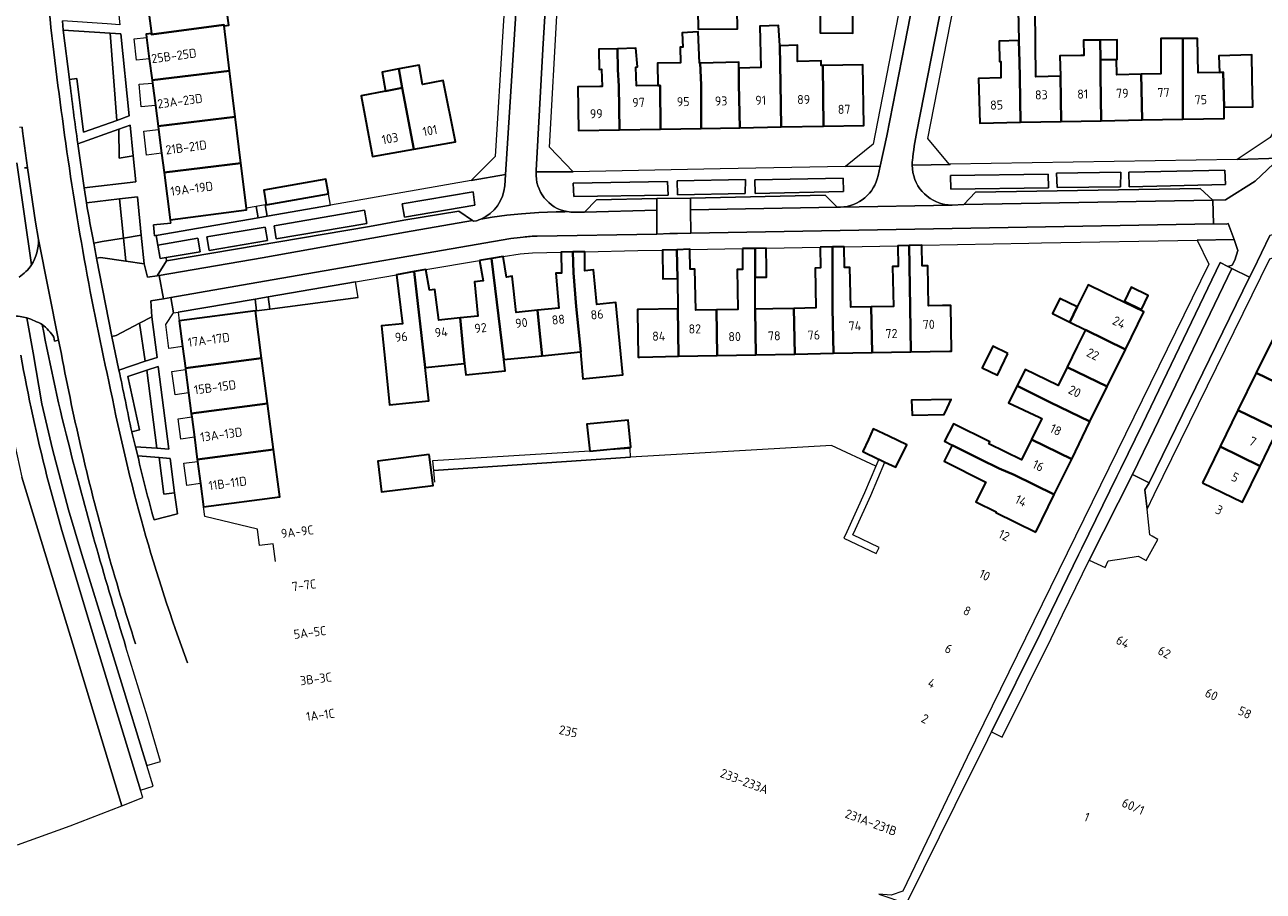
# Model space of a CAD drawing. Extents: x 150256 to 156914, y 461459 to 469481.
# Tile 53 of 256: x 152973 to 153156, y 463662 to 463790. Entities that reach past the tile are written whole.
import ezdxf
from ezdxf.enums import TextEntityAlignment as Align

# ---------------------------------------------------------------- set-up
doc = ezdxf.new("R2010")
doc.units = 0
doc.header["$LTSCALE"] = 0.75
for name, color, linetype, lineweight in [('B-RO-GR-BEPLANTING_CULTUUR_HEESTERS-GV', 251, 'CONTINUOUS', 18), ('B-RO-IE-TERREINAFSCHEIDING_KUNSTMATIG_HEKWERK-G', 251, 'IE-TERREINAFSCHEIDING-KUNSTMATIG', 18), ('B-RO-OG-BEBOUWING-GV', 6, 'CONTINUOUS', 35), ('B-RO-OG-BEBOUWING-T18', 1, 'CONTINUOUS', 18), ('B-RO-OG-TERREIN_CULTUURSCHEIDING-GV', 251, 'CONTINUOUS', 18), ('B-RO-VH-VERHARDING_ASFALT-GV', 251, 'CONTINUOUS', 18), ('B-RO-VH-VERHARDING_BETONSTRAATSTEEN-GV', 251, 'CONTINUOUS', 18), ('B-RO-VH-VERHARDING_STRAATBAKSTEEN-GV', 251, 'CONTINUOUS', 18), ('B-RO-VH-VERHARDING_TEGEL-GV', 251, 'CONTINUOUS', 18)]:
    doc.layers.add(name, color=color, linetype=linetype, lineweight=lineweight)
doc.styles.add('NLCS-ISO-M200-T18', font='NLCS-ISO.ttf', dxfattribs={"height": 360})
doc.linetypes.add('IE-TERREINAFSCHEIDING-KUNSTMATIG', pattern='A,4,[82,NLCS.SHX,S=0.75,R=90,X=0,Y=0],4,-2', length=10)

msp = doc.modelspace()

# ---------------------------------------------------------------- linework, layer by layer
at = {"layer": 'B-RO-GR-BEPLANTING_CULTUUR_HEESTERS-GV'}
for points in [[(152986.753, 463775.769), (152988.6, 463776.42), (152987.354, 463788.555), (152985.765, 463788.653)], [(152987.073, 463774.448), (152987.118, 463770.168), (152989.207, 463770.533), (152988.748, 463775.042)], [(153110.098, 463767.591), (153110.114, 463765.569), (153124.596, 463765.786), (153124.527, 463767.835)], [(153135.258, 463768.123), (153125.754, 463767.972), (153125.849, 463765.83), (153135.248, 463765.951)], [(153136.512, 463765.957), (153150.748, 463766.271), (153150.69, 463768.409), (153136.475, 463768.13)], [(153068.237, 463766.721), (153054.272, 463766.483), (153054.396, 463764.503), (153068.309, 463764.725)], [(153079.748, 463767.042), (153069.678, 463766.847), (153069.708, 463764.754), (153079.735, 463764.93)], [(153094.221, 463767.221), (153081.135, 463766.959), (153081.185, 463764.965), (153094.266, 463765.232)], [(153029.322, 463761.465), (153039.725, 463763.233), (153039.47, 463765.175), (153028.992, 463763.405)], [(153023.431, 463762.465), (153010.032, 463760.161), (153010.326, 463758.234), (153023.755, 463760.519)], [(152992.859, 463757.305), (152993.195, 463755.336), (152994.048, 463755.482), (152999.083, 463756.342), (152998.748, 463758.331)], [(153008.715, 463759.957), (153000.067, 463758.522), (153000.422, 463756.533), (153009.036, 463757.986)], [(152996.001, 463746.114), (153007.27, 463747.594), (153007.441, 463747.617), (153007.216, 463749.337), (152995.832, 463747.414)], [(152991.959, 463746.738), (152990.139, 463745.781), (152990.989, 463740.145), (152992.719, 463740.718)], [(152992.673, 463727.286), (152994.477, 463727.166), (152992.875, 463739.361), (152991.236, 463738.826)], [(152993.043, 463725.91), (152993.745, 463720.501), (152995.324, 463720.71), (152994.659, 463725.79)]]:
    msp.add_lwpolyline(points, close=True, dxfattribs=at)
for points in [[(152918.32, 463744.724), (152918.326, 463743.422), (152954.307, 463740.794), (152964.599, 463740.736), (152966.979, 463739.775), (152968.8, 463737.931), (152969.972, 463735.612), (152972.73, 463723.028), (152980.26, 463698.323), (152987.522, 463674.433)], [(152987.522, 463674.433), (152990.624, 463675.64), (152990.289, 463676.738), (152983.878, 463697.761), (152982.686, 463701.657), (152978.655, 463715.149), (152976.441, 463723.174)]]:
    msp.add_lwpolyline(points, dxfattribs=at)
msp.add_lwpolyline([(152976.441, 463723.174, -0.0177298), (152972.562, 463741.044)], format="xyb", dxfattribs=at)
at = {"layer": 'B-RO-IE-TERREINAFSCHEIDING_KUNSTMATIG_HEKWERK-G'}
for points in [[(153007.373, 463763.024), (153005.932, 463762.772)], [(153008.708, 463763.257), (153007.373, 463763.024)], [(153008.875, 463763.287), (153008.708, 463763.257)], [(153022.469, 463749.581), (153009.418, 463747.875)], [(153007.441, 463747.617), (153007.27, 463747.594)], [(153009.418, 463747.875), (153007.441, 463747.617)], [(153099.04, 463724.622), (153092.47, 463727.683), (153062.774, 463725.962)], [(153062.774, 463725.962), (153033.617, 463723.983)], [(153033.617, 463723.983), (153033.784, 463722.257)], [(152972.077, 463668.64), (152979.847, 463671.463), (152987.522, 463674.433), (152980.26, 463698.323), (152972.73, 463723.028)]]:
    msp.add_lwpolyline(points, dxfattribs=at)
at = {"layer": 'B-RO-OG-BEBOUWING-GV'}
for points in [[(153002.644, 463789.738), (153003.339, 463789.823), (153002.361, 463796.919), (152990.998, 463795.353), (152991.072, 463794.788), (152991.488, 463791.615), (152991.88, 463788.625), (152991.899, 463788.481), (153002.625, 463789.882)], [(153078.536, 463792.176), (153078.532, 463792.445), (153072.694, 463792.365), (153072.699, 463792.068), (153072.748, 463789.257), (153078.585, 463789.283)], [(153095.63, 463792.393), (153090.818, 463792.403), (153090.811, 463788.686), (153095.622, 463788.676)], [(153120.449, 463775.482), (153126.443, 463775.596), (153126.347, 463782.28), (153122.718, 463782.188), (153122.611, 463792.152), (153120.108, 463792.048), (153120.213, 463787.556), (153120.287, 463784.393), (153120.345, 463782.128)], [(152991.168, 463787.995), (152991.576, 463784.869), (152991.989, 463781.706), (153003.453, 463783.104), (153002.644, 463789.738), (153002.625, 463789.882), (152991.899, 463788.481), (152991.88, 463788.625), (152991.099, 463788.523)], [(153078.76, 463783.502), (153078.79, 463781.125), (153078.905, 463774.684), (153085.058, 463774.793), (153084.943, 463781.237), (153084.85, 463786.796), (153084.85, 463786.82), (153084.669, 463789.794), (153081.895, 463789.682), (153082.034, 463783.604)], [(153066.79, 463780.911), (153067.15, 463780.916), (153067.213, 463774.475), (153073.229, 463774.583), (153073.185, 463781.025), (153073.048, 463784.229), (153072.95, 463784.227), (153072.76, 463788.856), (153070.399, 463788.721), (153070.496, 463786.611), (153070.112, 463786.606), (153070.166, 463784.254), (153066.733, 463784.201)], [(153120.449, 463775.482), (153120.345, 463782.128), (153120.287, 463784.393), (153120.213, 463787.556), (153117.286, 463787.478), (153117.34, 463784.451), (153117.556, 463784.45), (153117.555, 463782.057), (153114.239, 463781.973), (153114.422, 463775.368)], [(153126.443, 463775.596), (153132.361, 463775.709), (153132.299, 463782.432), (153132.27, 463784.711), (153132.234, 463787.633), (153131.992, 463787.63), (153129.764, 463787.602), (153129.792, 463785.363), (153129.375, 463785.358), (153126.254, 463785.283), (153126.347, 463782.28)], [(153134.634, 463784.741), (153134.754, 463784.742), (153134.718, 463787.664), (153132.234, 463787.633), (153132.27, 463784.711)], [(153138.309, 463782.585), (153138.423, 463775.824), (153144.471, 463775.939), (153144.471, 463787.885), (153141.21, 463787.885), (153141.21, 463782.658)], [(153144.471, 463775.939), (153150.591, 463776.055), (153150.581, 463777.707), (153150.443, 463782.872), (153149.855, 463782.862), (153146.745, 463782.809), (153146.644, 463787.885), (153144.471, 463787.885)], [(153060.842, 463786.362), (153058.049, 463786.28), (153058.102, 463783.307), (153058.481, 463783.334), (153058.54, 463780.763), (153058.242, 463780.758), (153054.956, 463780.7), (153055.071, 463774.259), (153061.136, 463774.367), (153061.021, 463780.808), (153060.883, 463783.268)], [(153067.213, 463774.475), (153067.15, 463780.916), (153066.79, 463780.911), (153063.65, 463780.855), (153063.535, 463783.631), (153063.778, 463783.658), (153063.562, 463786.442), (153060.842, 463786.362), (153060.883, 463783.268), (153061.021, 463780.808), (153061.136, 463774.367)], [(153084.85, 463786.796), (153084.943, 463781.237), (153085.058, 463774.793), (153091.326, 463774.905), (153091.188, 463783.885), (153090.979, 463783.881), (153090.971, 463784.547), (153087.465, 463784.492), (153087.439, 463786.87)], [(153028.99, 463780.558), (153030.683, 463771.516), (153036.871, 463772.596), (153035.064, 463781.64), (153032, 463781.067), (153031.472, 463783.918), (153028.466, 463783.361)], [(153078.905, 463774.684), (153078.79, 463781.125), (153078.76, 463783.502), (153078.76, 463784.361), (153073.048, 463784.229), (153073.185, 463781.025), (153073.229, 463774.583)], [(153091.188, 463783.885), (153091.326, 463774.905), (153097.27, 463775.011), (153097.11, 463783.991)], [(153132.361, 463775.709), (153138.423, 463775.824), (153138.309, 463782.585), (153134.688, 463782.493), (153134.634, 463784.741), (153132.27, 463784.711), (153132.299, 463782.432)], [(153149.855, 463782.862), (153150.443, 463782.872), (153150.581, 463777.707), (153154.819, 463777.753), (153154.733, 463781.96), (153154.661, 463785.468), (153149.785, 463785.301)], [(152991.989, 463781.706), (152992.046, 463781.269), (152992.476, 463777.975), (152992.879, 463774.889), (153004.285, 463776.28), (153003.453, 463783.104)], [(153028.466, 463783.361), (153026.019, 463782.907), (153026.535, 463780.105), (153028.99, 463780.558)], [(153030.683, 463771.516), (153028.99, 463780.558), (153026.535, 463780.105), (153026.539, 463780.083), (153022.917, 463779.416), (153024.599, 463770.432)], [(152993.769, 463768.072), (153005.117, 463769.455), (153004.285, 463776.28), (152992.879, 463774.889), (152992.94, 463774.421), (152993.399, 463770.904)], [(153005.117, 463769.455), (152993.769, 463768.072), (152994.685, 463761.056), (153005.958, 463762.556), (153005.932, 463762.772)], [(153018.071, 463764.893), (153017.694, 463767.05), (153008.498, 463765.444), (153008.875, 463763.287)], [(153054.724, 463748.256), (153055.392, 463741.536), (153055.352, 463741.532), (153055.728, 463737.561), (153061.626, 463738.12), (153060.605, 463748.839), (153057.789, 463748.56), (153057.283, 463753.666), (153056.02, 463753.541), (153056.001, 463756.348), (153054.245, 463756.315), (153054.303, 463753.231)], [(153069.683, 463752.382), (153069.618, 463756.642), (153067.497, 463756.588), (153067.523, 463752.349)], [(153075.587, 463740.999), (153075.456, 463747.749), (153072.42, 463747.691), (153072.253, 463753.78), (153071.577, 463753.753), (153071.551, 463756.664), (153071.551, 463756.699), (153069.618, 463756.642), (153069.683, 463752.382), (153069.751, 463747.915), (153069.858, 463740.889)], [(153079.325, 463756.802), (153079.339, 463753.725), (153078.519, 463753.709), (153078.631, 463747.81), (153075.456, 463747.749), (153075.587, 463740.999), (153081.316, 463741.109), (153081.188, 463747.713), (153081.188, 463747.859), (153081.192, 463752.568), (153081.196, 463756.842)], [(153082.831, 463756.877), (153081.196, 463756.842), (153081.192, 463752.568), (153082.883, 463752.566), (153082.868, 463753.793)], [(153090.816, 463757.026), (153090.867, 463753.946), (153090.047, 463753.93), (153090.159, 463748.031), (153086.914, 463747.969), (153087.045, 463741.218), (153092.774, 463741.328), (153092.646, 463747.935), (153092.634, 463757.055)], [(153092.774, 463741.328), (153098.503, 463741.438), (153098.372, 463748.188), (153098.34, 463748.188), (153095.328, 463748.13), (153095.216, 463754.029), (153094.396, 463754.013), (153094.349, 463757.083), (153092.634, 463757.055), (153092.646, 463747.935)], [(153098.372, 463748.188), (153098.503, 463741.438), (153104.232, 463741.548), (153104.104, 463748.157), (153103.983, 463757.271), (153102.293, 463757.238), (153102.345, 463754.166), (153101.525, 463754.15), (153101.637, 463748.251)], [(153104.232, 463741.548), (153109.963, 463741.658), (153110.247, 463741.663), (153110.119, 463748.413), (153108.918, 463748.39), (153106.826, 463748.35), (153106.714, 463754.249), (153105.894, 463754.234), (153105.838, 463757.307), (153103.983, 463757.271), (153104.104, 463748.157)], [(153040.428, 463755.062), (153040.958, 463752.021), (153039.673, 463751.888), (153040.155, 463746.803), (153037.552, 463746.551), (153038.219, 463739.829), (153038.384, 463738.167), (153044.197, 463738.745), (153044.032, 463740.407), (153042.181, 463755.358)], [(153049.304, 463744.701), (153049.008, 463747.69), (153045.822, 463747.381), (153045.245, 463752.728), (153044.435, 463752.602), (153043.899, 463755.648), (153042.181, 463755.358), (153044.032, 463740.407), (153049.674, 463740.968)], [(153049.008, 463747.69), (153049.304, 463744.701), (153049.674, 463740.968), (153055.352, 463741.532), (153055.392, 463741.536), (153054.724, 463748.256), (153054.303, 463753.231), (153054.245, 463756.315), (153052.483, 463756.281), (153052.541, 463753.197), (153051.711, 463753.151), (153052.171, 463748.001)], [(153025.94, 463745.393), (153025.937, 463745.393), (153026.029, 463744.399), (153026.608, 463738.675), (153027.101, 463733.709), (153032.923, 463734.287), (153032.36, 463739.246), (153030.751, 463753.396), (153028.129, 463752.943), (153029.02, 463745.699)], [(153032.36, 463739.246), (153038.219, 463739.829), (153037.552, 463746.551), (153034.408, 463746.246), (153033.83, 463750.782), (153033.019, 463750.649), (153032.486, 463753.695), (153030.751, 463753.396)], [(153128.848, 463748.177), (153127.746, 463745.929), (153130.036, 463744.807), (153135.955, 463741.905), (153138.667, 463747.437), (153132.747, 463750.338), (153130.457, 463751.46)], [(153135.822, 463749.017), (153138.336, 463747.785), (153139.348, 463749.85), (153136.834, 463751.082)], [(153127.746, 463745.929), (153128.848, 463748.177), (153126.258, 463749.446), (153125.157, 463747.198)], [(153007.27, 463747.594), (152996.001, 463746.114), (152996.496, 463742.325), (152996.914, 463739.125), (153008.188, 463740.605)], [(153064.13, 463740.779), (153069.858, 463740.889), (153069.751, 463747.915), (153063.993, 463747.813), (153063.779, 463747.809), (153063.784, 463747.526), (153063.912, 463740.775)], [(153081.316, 463741.109), (153087.045, 463741.218), (153086.914, 463747.969), (153083.8, 463747.909), (153081.188, 463747.859), (153081.188, 463747.713)], [(153127.324, 463739.273), (153133.269, 463736.425), (153135.955, 463741.905), (153130.036, 463744.807), (153128.824, 463742.334)], [(153161.219, 463735.586), (153162.831, 463738.878), (153165.067, 463737.78), (153164.884, 463737.373), (153167.547, 463736.173), (153168.978, 463735.471), (153170.146, 463737.964), (153168.807, 463738.567), (153165.993, 463739.835), (153163.812, 463740.884), (153157.895, 463743.734), (153155.292, 463738.419)], [(153118.576, 463741.303), (153116.336, 463742.376), (153114.767, 463739.18), (153117.024, 463738.09)], [(153009.068, 463733.905), (153008.188, 463740.605), (152996.914, 463739.125), (152996.941, 463738.917), (152997.391, 463735.472), (152997.789, 463732.424)], [(153119.927, 463736.534), (153124.795, 463734.112), (153130.718, 463731.22), (153133.269, 463736.425), (153127.324, 463739.273), (153126.005, 463736.582), (153125.903, 463736.632), (153121.119, 463738.93)], [(153163.314, 463727.802), (153164.487, 463730.225), (153161.85, 463731.502), (153161.724, 463731.241), (153159.567, 463732.213), (153161.219, 463735.586), (153155.292, 463738.419), (153152.598, 463732.917), (153158.516, 463730.067), (153160.652, 463729.029)], [(153122.085, 463728.583), (153128.011, 463725.698), (153130.718, 463731.22), (153124.795, 463734.112), (153119.927, 463736.534), (153118.659, 463733.985), (153123.226, 463731.876), (153123.607, 463731.689)], [(153109.58, 463733.219), (153110.183, 463734.486), (153104.332, 463734.406), (153104.396, 463732.274), (153104.399, 463732.163), (153109.121, 463732.27), (153109.129, 463732.27)], [(153009.068, 463733.905), (152997.789, 463732.424), (152997.855, 463731.916), (152998.248, 463728.911), (152998.676, 463725.633), (153009.959, 463727.115)], [(153152.598, 463732.917), (153149.959, 463727.528), (153155.87, 463724.663), (153158.516, 463730.067)], [(153056.72, 463726.836), (153062.797, 463727.443), (153062.396, 463731.458), (153056.319, 463730.851)], [(153122.085, 463728.583), (153120.603, 463725.559), (153115.736, 463727.936), (153115.898, 463728.26), (153110.547, 463730.91), (153109.223, 463728.316), (153110.349, 463727.75), (153114.493, 463725.665), (153117.305, 463724.293), (153119.522, 463723.354), (153125.445, 463720.463), (153128.011, 463725.698)], [(153097.941, 463728.595), (153097.101, 463726.786), (153099.432, 463725.69), (153099.459, 463725.678), (153099.486, 463725.665), (153100.392, 463725.24), (153101.992, 463724.488), (153103.615, 463727.812), (153100.946, 463729.081), (153098.669, 463730.164)], [(152999.143, 463722.052), (152999.589, 463718.644), (153010.878, 463720.118), (153009.959, 463727.115), (152998.676, 463725.633), (152998.712, 463725.353)], [(153122.716, 463714.896), (153125.445, 463720.463), (153119.522, 463723.354), (153117.305, 463724.293), (153114.493, 463725.665), (153110.349, 463727.75), (153109.161, 463725.389), (153115.326, 463722.288), (153113.844, 463719.341), (153116.843, 463717.888), (153116.785, 463717.77)], [(153147.345, 463722.189), (153153.264, 463719.34), (153155.87, 463724.663), (153149.959, 463727.528)], [(153032.968, 463726.342), (153025.363, 463725.383), (153025.938, 463720.826), (153033.543, 463721.785)]]:
    msp.add_lwpolyline(points, close=True, dxfattribs=at)
at = {"layer": 'B-RO-OG-TERREIN_CULTUURSCHEIDING-GV'}
for points in [[(152986.753, 463775.769), (152985.765, 463788.653), (152978.856, 463789.078), (152979.753, 463781.814), (152980.838, 463781.934), (152981.864, 463774.045)], [(152981.003, 463772.296), (152981.924, 463765.791), (152989.6, 463766.68), (152989.207, 463770.533), (152987.118, 463770.168), (152987.073, 463774.448)], [(152990.396, 463758.791), (152989.829, 463764.465), (152987.146, 463764.156), (152987.737, 463758.353)], [(153018.363, 463763.219), (153018.071, 463764.893), (153008.875, 463763.287), (153008.708, 463763.257), (153009, 463761.581)], [(153007.666, 463761.348), (153007.373, 463763.024), (153005.932, 463762.772), (153005.958, 463762.556), (152994.685, 463761.056), (152994.749, 463760.566), (152992.216, 463760.298), (152992.369, 463758.677), (152992.612, 463758.719)], [(152990.818, 463754.566), (152990.396, 463758.791), (152987.737, 463758.353), (152988.005, 463755.98), (152988.121, 463754.951)], [(153009.182, 463749.679), (153009.418, 463747.875), (153022.469, 463749.581), (153022.07, 463751.899)], [(152986.056, 463743.832), (152987.083, 463738.851), (152990.989, 463740.145), (152990.139, 463745.781), (152986.652, 463743.948)], [(152988.971, 463729.714), (152988.983, 463729.656), (152989.549, 463727.492), (152992.673, 463727.286), (152991.236, 463738.826), (152988.418, 463737.905), (152990.109, 463729.992)]]:
    msp.add_lwpolyline(points, close=True, dxfattribs=at)
for points in [[(152971.959, 463769.496), (152974.15, 463754.393)], [(152975.164, 463758.127), (152974.743, 463760.732), (152973.571, 463768.766), (152973.118, 463768.734)], [(152983.354, 463757.629), (152984.609, 463757.836), (152987.737, 463758.353), (152987.146, 463764.156), (152982.269, 463763.594)], [(152983.786, 463755.383), (152984.374, 463755.487), (152988.121, 463754.951), (152988.005, 463755.98), (152987.737, 463758.353), (152984.609, 463757.836), (152983.354, 463757.629)], [(152978.398, 463742.127), (152978.169, 463743.252), (152977.574, 463743.137), (152977.47, 463743.703)], [(152992.281, 463716.683), (152995.728, 463717.616), (152995.324, 463720.71), (152993.745, 463720.501), (152993.043, 463725.91), (152989.872, 463726.144)]]:
    msp.add_lwpolyline(points, dxfattribs=at)
for points in [[(152982.269, 463763.594, 0.0038209), (152983.354, 463757.629)], [(152974.15, 463754.393, 0.153731), (152975.164, 463758.127)], [(152983.354, 463757.629, 0.0008587), (152983.786, 463755.383)], [(152977.47, 463743.703, 0.0769599), (152975.745, 463745.59)], [(152975.745, 463745.59, 0.0170103), (152979.852, 463727.083)], [(152981.459, 463727.455, -0.0108483), (152978.398, 463742.127)], [(152979.852, 463727.083, 0.0129916), (152988.125, 463697.899)], [(152989.555, 463698.352, -0.0219817), (152981.459, 463727.455)], [(152989.872, 463726.144, 0.0104588), (152992.281, 463716.683)]]:
    msp.add_lwpolyline(points, format="xyb", dxfattribs=at)
at = {"layer": 'B-RO-VH-VERHARDING_ASFALT-GV'}
for points in [[(152978.885, 463774.796, -0.0163689), (152974.735, 463814.133)], [(152974.735, 463814.133, 0.0163689), (152978.885, 463774.796)], [(152981.003, 463772.296, -0.0044193), (152979.753, 463781.814)], [(152985.86, 463735.943, -0.0215959), (152978.885, 463774.796)], [(152978.885, 463774.796, 0.0215959), (152985.86, 463735.943)], [(152983.354, 463757.629, -0.0038209), (152982.269, 463763.594)], [(152983.786, 463755.383, -0.0008587), (152983.354, 463757.629)], [(152978.398, 463742.127, 0.0108483), (152981.459, 463727.455)], [(152988.971, 463729.714, 0.0012813), (152987.083, 463738.851)], [(152997.221, 463695.564, -0.0401964), (152985.86, 463735.943)], [(152985.86, 463735.943, 0.0401964), (152997.221, 463695.564)], [(152981.459, 463727.455, 0.0219817), (152989.555, 463698.352)], [(152992.281, 463716.683, -0.0104588), (152989.872, 463726.144)]]:
    msp.add_lwpolyline(points, format="xyb", dxfattribs=at)
for points in [[(152979.753, 463781.814), (152978.856, 463789.078), (152978.716, 463790.472)], [(152972.783, 463774.742), (152972.832, 463774.182), (152973.571, 463768.766), (152974.743, 463760.732), (152975.164, 463758.127), (152978.169, 463743.252), (152978.398, 463742.127)], [(152982.269, 463763.594), (152981.924, 463765.791), (152981.003, 463772.296)], [(152987.083, 463738.851), (152986.056, 463743.832), (152983.786, 463755.383)], [(152989.872, 463726.144), (152989.549, 463727.492), (152988.983, 463729.656), (152988.971, 463729.714)]]:
    msp.add_lwpolyline(points, dxfattribs=at)
at = {"layer": 'B-RO-VH-VERHARDING_BETONSTRAATSTEEN-GV'}
for points in [[(152973.118, 463768.734), (152973.571, 463768.766), (152972.832, 463774.182), (152972.783, 463774.742), (152972.395, 463774.709)], [(153159.132, 463770.497), (153158.767, 463770.157), (153155.16, 463766.796), (153150.774, 463764.002), (153148.906, 463763.957), (153148.969, 463760.479)], [(153148.969, 463760.479), (153150.9, 463760.426), (153151.181, 463760.517), (153152.024, 463758.13), (153152.596, 463756.512), (153152.164, 463755.12), (153151.771, 463754.376), (153151.121, 463754.182), (153151.717, 463753.88), (153154.315, 463752.561), (153154.839, 463753.637), (153157.322, 463758.735)], [(152977.47, 463743.703), (152977.574, 463743.137), (152978.169, 463743.252), (152975.164, 463758.127)]]:
    msp.add_lwpolyline(points, dxfattribs=at)
for points in [[(153112.074, 463763.322), (153148.906, 463763.957), (153147.02, 463765.704), (153113.795, 463765.149)], [(153066.657, 463762.503), (153066.651, 463764.208), (153057.705, 463764.003), (153055.955, 463762.199)], [(153066.651, 463764.208), (153066.657, 463762.503), (153066.67, 463758.953), (153068.583, 463759.019), (153069.728, 463759.056), (153071.682, 463759.084), (153071.645, 463762.525), (153071.623, 463764.284)], [(153093.336, 463762.915), (153091.535, 463764.683), (153071.623, 463764.284), (153071.645, 463762.525)], [(153024.476, 463758.36), (153029.495, 463759.258), (153039.366, 463760.961), (153037.345, 463762.349), (153029.229, 463761.011), (153024.127, 463760.079), (152994.131, 463754.994), (152992.731, 463752.786), (152993.045, 463752.833), (153008.248, 463755.446)], [(153116.148, 463685.338), (153117.73, 463684.564), (153124.961, 463699.182), (153126.641, 463702.649), (153130.619, 463710.755), (153137.006, 463723.4), (153140.237, 463730.013), (153151.717, 463753.88), (153151.121, 463754.182), (153149.977, 463754.749), (153138.489, 463730.862), (153135.271, 463724.27), (153134.695, 463723.09), (153129.522, 463712.516), (153129.032, 463711.516), (153123.383, 463699.959)], [(153007.441, 463747.617), (153009.418, 463747.875), (153009.182, 463749.679), (153007.216, 463749.337)], [(153137.006, 463723.4), (153130.619, 463710.755), (153132.955, 463709.637), (153133.415, 463710.633), (153135.748, 463711.005), (153137.845, 463711.34), (153138.124, 463711.187), (153139.006, 463710.702), (153140.771, 463713.788), (153139.935, 463714.271), (153139.584, 463714.473), (153139.155, 463718.298), (153138.836, 463721.134), (153139.488, 463722.152)]]:
    msp.add_lwpolyline(points, close=True, dxfattribs=at)
for points in [[(152975.164, 463758.127, -0.153731), (152974.15, 463754.393)], [(152974.15, 463754.393, -0.0949773), (152972.305, 463752.574)], [(152971.437, 463746.861, -0.0651005), (152973.449, 463746.552)], [(152973.449, 463746.552, -0.0428287), (152975.745, 463745.59)], [(152975.745, 463745.59, -0.0769599), (152977.47, 463743.703)]]:
    msp.add_lwpolyline(points, format="xyb", dxfattribs=at)
at = {"layer": 'B-RO-VH-VERHARDING_STRAATBAKSTEEN-GV'}
for points in [[(153048.823, 463768.347), (153049.807, 463786.282), (153051.581, 463815.646), (153054.113, 463856.498), (153056.193, 463890.366), (153051.84, 463890.67), (153049.909, 463857.751), (153047.213, 463813.899), (153044.26, 463767.75), (153044.155, 463766.105)], [(153105.125, 463774.099), (153111.522, 463806.79), (153123.43, 463867.693), (153126.822, 463884.9), (153122.585, 463885.615), (153113.594, 463839.594), (153103.352, 463787.093), (153100.68, 463773.472), (153099.691, 463769.014), (153099.383, 463767.623)], [(153053.396, 463762.269), (153053.056, 463762.265), (153051.77, 463762.249), (153050.485, 463762.211), (153049.201, 463762.15), (153047.918, 463762.067), (153046.636, 463761.962), (153045.551, 463761.855), (153044.467, 463761.732), (153043.385, 463761.593), (153042.306, 463761.438), (153040.616, 463761.169)], [(153040.616, 463761.169), (153042.306, 463761.438), (153043.385, 463761.593), (153044.467, 463761.732), (153045.551, 463761.855), (153046.636, 463761.962), (153047.918, 463762.067), (153049.201, 463762.15), (153050.485, 463762.211), (153051.77, 463762.249), (153053.056, 463762.265), (153053.396, 463762.269)], [(153048.958, 463758.665), (153066.67, 463758.953), (153066.657, 463762.503), (153055.955, 463762.199), (153054.51, 463762.183)], [(153093.795, 463762.92), (153110.319, 463763.238)], [(153039.974, 463760.932), (153039.535, 463760.845), (153039.366, 463760.961), (153029.495, 463759.258), (153024.476, 463758.36), (153008.248, 463755.446), (152993.045, 463752.833), (152993.673, 463749.399), (152994.751, 463749.586), (153008.618, 463751.985), (153045.033, 463758.289)]]:
    msp.add_lwpolyline(points, dxfattribs=at)
for points in [[(153104.452, 463769.807, -0.0258833), (153105.125, 463774.099)], [(153104.418, 463769.152, -0.0274861), (153104.452, 463769.807)], [(153053.396, 463762.269, -0.3817127), (153048.805, 463768.139)], [(153048.805, 463768.139, -0.0095439), (153048.823, 463768.347)], [(153099.383, 463767.623, -0.3456344), (153093.795, 463762.92)], [(153109.566, 463763.29, -0.3749336), (153104.418, 463769.152)], [(153044.155, 463766.105, -0.2752884), (153040.616, 463761.169)], [(153054.51, 463762.183, -0.050247), (153053.396, 463762.269)], [(153110.319, 463763.238, -0.0318125), (153109.566, 463763.29)], [(153040.616, 463761.169, -0.030094), (153039.974, 463760.932)], [(153045.033, 463758.289, -0.0123178), (153046.902, 463758.518)], [(153046.902, 463758.518, -0.0131347), (153048.958, 463758.665)]]:
    msp.add_lwpolyline(points, format="xyb", dxfattribs=at)
for points in [[(153148.969, 463760.479), (153148.906, 463763.957), (153112.074, 463763.322), (153110.319, 463763.238), (153093.795, 463762.92), (153093.336, 463762.915), (153071.645, 463762.525), (153071.682, 463759.084)], [(153151.717, 463753.88), (153140.237, 463730.013), (153137.006, 463723.4), (153139.488, 463722.152), (153154.315, 463752.561)]]:
    msp.add_lwpolyline(points, close=True, dxfattribs=at)
at = {"layer": 'B-RO-VH-VERHARDING_TEGEL-GV'}
for points in [[(153047.055, 463895.127), (153050.066, 463890.985), (153048.928, 463870.991), (153048.852, 463869.364), (153048.84, 463869.128), (153046.617, 463833.108), (153044.788, 463803.439), (153043.985, 463790.46), (153043.886, 463788.949), (153042.728, 463770.442), (153039.192, 463766.859), (153044.26, 463767.75), (153047.213, 463813.899), (153049.909, 463857.751), (153051.84, 463890.67), (153052.052, 463894.571)], [(153099.691, 463769.014), (153100.68, 463773.472), (153103.352, 463787.093), (153113.594, 463839.594), (153122.585, 463885.615), (153123.214, 463888.905), (153117.746, 463889.354), (153120.699, 463885.425), (153117.003, 463866.099), (153116.686, 463864.505), (153111.423, 463837.619), (153103.017, 463794.622), (153102.696, 463793.02), (153098.653, 463772.251), (153094.568, 463768.921)], [(153110.098, 463767.591), (153124.527, 463767.835), (153124.596, 463765.786), (153110.114, 463765.569)], [(153135.258, 463768.123), (153135.248, 463765.951), (153125.849, 463765.83), (153125.754, 463767.972)], [(153136.512, 463765.957), (153136.475, 463768.13), (153150.69, 463768.409), (153150.748, 463766.271)], [(153068.237, 463766.721), (153068.309, 463764.725), (153054.396, 463764.503), (153054.272, 463766.483)], [(153079.748, 463767.042), (153079.735, 463764.93), (153069.708, 463764.754), (153069.678, 463766.847)], [(153094.221, 463767.221), (153094.266, 463765.232), (153081.185, 463764.965), (153081.135, 463766.959)], [(153029.322, 463761.465), (153028.992, 463763.405), (153039.47, 463765.175), (153039.725, 463763.233)], [(153007.666, 463761.348), (153009, 463761.581), (153008.708, 463763.257), (153007.373, 463763.024)], [(153023.431, 463762.465), (153023.755, 463760.519), (153010.326, 463758.234), (153010.032, 463760.161)], [(153008.715, 463759.957), (153009.036, 463757.986), (153000.422, 463756.533), (153000.067, 463758.522)], [(153139.155, 463718.298), (153140.22, 463720.455), (153140.215, 463720.464), (153157.307, 463755.297), (153163.723, 463757.633), (153158.228, 463759.013), (153157.322, 463758.735), (153154.839, 463753.637), (153154.315, 463752.561), (153139.488, 463722.152), (153138.836, 463721.134)], [(153116.148, 463685.338), (153123.383, 463699.959), (153129.032, 463711.516), (153129.522, 463712.516), (153134.695, 463723.09), (153135.271, 463724.27), (153138.489, 463730.862), (153149.977, 463754.749), (153151.121, 463754.182), (153151.771, 463754.376), (153152.164, 463755.12), (153152.596, 463756.512), (153152.024, 463758.13), (153146.588, 463758.035), (153148.291, 463754.511), (153112.548, 463681.635), (153103.046, 463661.826), (153101.317, 463661.231), (153099.495, 463661.377), (153103.592, 463659.96), (153103.841, 463660.462), (153110.801, 463674.53), (153115.599, 463684.227)], [(152993.045, 463752.833), (152992.731, 463752.786), (152991.299, 463752.576), (152990.818, 463754.566), (152988.121, 463754.951), (152984.374, 463755.487), (152983.786, 463755.383), (152986.056, 463743.832), (152986.652, 463743.948), (152990.139, 463745.781), (152991.959, 463746.738), (152991.819, 463749.064), (152993.673, 463749.399)], [(153062.774, 463725.962), (153062.697, 463727.23), (153056.72, 463726.836), (153033.476, 463725.444), (153033.617, 463723.983)], [(153094.321, 463714.015), (153099.116, 463711.731), (153099.554, 463712.63), (153095.639, 463714.496), (153096.012, 463715.315), (153098.279, 463720.296), (153100.392, 463725.24), (153099.486, 463725.665), (153099.04, 463724.622), (153097.364, 463720.7), (153094.736, 463714.926)]]:
    msp.add_lwpolyline(points, close=True, dxfattribs=at)
for points in [[(153048.805, 463768.139), (153054.279, 463768.162), (153050.755, 463771.809), (153051.909, 463792.125), (153051.999, 463793.742), (153054.117, 463828.022), (153056.66, 463869.13), (153056.722, 463870.909), (153058, 463890.703), (153061.878, 463893.91), (153056.448, 463894.347), (153056.436, 463894.25), (153056.193, 463890.366), (153054.113, 463856.498), (153051.581, 463815.646), (153049.807, 463786.282), (153048.823, 463768.347)], [(153104.418, 463769.152), (153110.024, 463769.253), (153110.02, 463769.308), (153109.886, 463769.306), (153106.725, 463773.085), (153110.512, 463792.47), (153110.794, 463793.976), (153117.644, 463828.864), (153124.462, 463863.84), (153124.755, 463865.411), (153128.686, 463885.362), (153132.082, 463887.846), (153127.536, 463888.456), (153126.822, 463884.9), (153123.43, 463867.693), (153111.522, 463806.79), (153105.125, 463774.099)], [(153159.849, 463771.416), (153160.381, 463772.227), (153159.509, 463774.293), (153173.575, 463802.85), (153178.229, 463812.332), (153183.119, 463822.323), (153183.646, 463823.459), (153186.237, 463828.739), (153190.242, 463836.854), (153207.618, 463872.432), (153206.343, 463873.055), (153197.994, 463855.957), (153197.088, 463854.103), (153184.125, 463827.557), (153176.96, 463812.934), (153172.325, 463803.526), (153164.872, 463788.264), (153164.094, 463786.677), (153158.056, 463774.428), (153157.349, 463773.22), (153152.507, 463769.981), (153158.767, 463770.157), (153159.132, 463770.497)], [(152977.737, 463799.391), (152984.078, 463801.61), (152985.947, 463802.264), (152987.198, 463789.913), (152985.359, 463790.034), (152978.716, 463790.472), (152978.856, 463789.078), (152985.765, 463788.653), (152987.354, 463788.555), (152988.6, 463776.42), (152986.753, 463775.769), (152981.864, 463774.045), (152980.838, 463781.934), (152979.753, 463781.814)], [(152994.048, 463755.482), (152993.195, 463755.336), (152992.859, 463757.305), (152992.612, 463758.719), (152992.369, 463758.677), (152992.216, 463760.298), (152994.749, 463760.566), (152994.685, 463761.056), (152993.769, 463768.072), (152993.399, 463770.904), (152991.148, 463770.61), (152990.784, 463774.187), (152992.94, 463774.421), (152992.879, 463774.889), (152992.476, 463777.975), (152990.397, 463777.75), (152990.063, 463781.095), (152992.046, 463781.269), (152991.989, 463781.706), (152991.576, 463784.869), (152989.676, 463784.656), (152989.337, 463787.831), (152991.168, 463787.995), (152991.099, 463788.523), (152991.88, 463788.625), (152991.488, 463791.615)], [(152981.003, 463772.296), (152987.073, 463774.448), (152988.748, 463775.042), (152989.207, 463770.533), (152989.6, 463766.68), (152981.924, 463765.791), (152982.269, 463763.594), (152987.146, 463764.156), (152989.829, 463764.465), (152990.396, 463758.791), (152990.818, 463754.566), (152991.299, 463752.576), (152992.731, 463752.786), (152994.131, 463754.994), (152994.048, 463755.482)], [(152974.15, 463754.393), (152971.959, 463769.496)], [(153158.767, 463770.157), (153152.507, 463769.981), (153110.02, 463769.308), (153110.024, 463769.253), (153104.418, 463769.152)], [(153110.319, 463763.238), (153112.074, 463763.322), (153113.795, 463765.149), (153147.02, 463765.704), (153148.906, 463763.957), (153150.774, 463764.002), (153155.16, 463766.796), (153158.767, 463770.157)], [(153044.155, 463766.105), (153044.26, 463767.75), (153039.192, 463766.859), (153031.075, 463765.432), (153018.363, 463763.219), (153009, 463761.581), (153007.666, 463761.348), (152992.612, 463758.719), (152992.859, 463757.305), (152998.748, 463758.331), (152999.083, 463756.342), (152994.048, 463755.482), (152994.131, 463754.994), (153024.127, 463760.079)], [(153099.383, 463767.623), (153099.691, 463769.014), (153094.568, 463768.921), (153076.04, 463768.584), (153054.279, 463768.162), (153048.805, 463768.139)], [(153054.51, 463762.183), (153055.955, 463762.199), (153057.705, 463764.003), (153066.651, 463764.208), (153071.623, 463764.284), (153091.535, 463764.683), (153093.336, 463762.915), (153093.795, 463762.92)], [(153024.127, 463760.079), (153029.229, 463761.011), (153037.345, 463762.349), (153039.366, 463760.961), (153039.535, 463760.845), (153039.974, 463760.932)], [(153152.024, 463758.13), (153151.181, 463760.517), (153150.9, 463760.426), (153148.969, 463760.479), (153071.682, 463759.084), (153069.728, 463759.056), (153068.583, 463759.019), (153066.67, 463758.953), (153048.958, 463758.665)], [(153045.033, 463758.289), (153008.618, 463751.985), (152994.751, 463749.586), (152995.147, 463747.299), (152995.832, 463747.414), (153007.216, 463749.337), (153009.182, 463749.679), (153022.07, 463751.899), (153028.129, 463752.943), (153030.751, 463753.396), (153032.486, 463753.695), (153040.428, 463755.062), (153042.181, 463755.358), (153043.899, 463755.648), (153046.43, 463756.031), (153048.239, 463756.201), (153052.483, 463756.281), (153054.245, 463756.315), (153056.001, 463756.348), (153063.822, 463756.51), (153067.497, 463756.588), (153069.618, 463756.642), (153071.551, 463756.699), (153071.551, 463756.664), (153079.325, 463756.802), (153081.196, 463756.842), (153082.831, 463756.877), (153090.816, 463757.026), (153092.634, 463757.055), (153094.349, 463757.083), (153102.293, 463757.238), (153103.983, 463757.271), (153105.838, 463757.307), (153121.683, 463757.616), (153123.548, 463757.653), (153146.588, 463758.035), (153152.024, 463758.13)], [(153010.222, 463710.567), (153009.878, 463713.172), (153007.862, 463712.918), (153007.579, 463715.345), (152999.776, 463717.209), (152999.589, 463718.644), (152999.143, 463722.052), (152997.13, 463721.775), (152996.687, 463725.074), (152998.712, 463725.353), (152998.676, 463725.633), (152998.248, 463728.911), (152996.239, 463728.627), (152995.831, 463731.647), (152997.855, 463731.916), (152997.789, 463732.424), (152997.391, 463735.472), (152995.382, 463735.179), (152994.917, 463738.65), (152996.941, 463738.917), (152996.914, 463739.125), (152996.496, 463742.325), (152994.47, 463742.038), (152994.025, 463745.586), (152995.147, 463747.299), (152994.751, 463749.586), (152993.673, 463749.399), (152991.819, 463749.064), (152991.959, 463746.738), (152992.719, 463740.718), (152990.989, 463740.145), (152987.083, 463738.851)], [(152976.441, 463723.174), (152978.655, 463715.149), (152982.686, 463701.657), (152983.878, 463697.761), (152990.289, 463676.738), (152992.173, 463677.325), (152991.225, 463680.371), (152990.78, 463681.799), (152987.665, 463691.962), (152985.706, 463698.366), (152981.62, 463711.586), (152979.629, 463718.166), (152977.271, 463727.152), (152975.704, 463733.867), (152974.419, 463741.372), (152973.449, 463746.552)], [(152973.449, 463746.552), (152974.419, 463741.372), (152975.704, 463733.867), (152977.271, 463727.152), (152979.629, 463718.166), (152981.62, 463711.586), (152985.706, 463698.366), (152987.665, 463691.962), (152990.78, 463681.799), (152991.225, 463680.371), (152993.239, 463680.954), (152991.324, 463687.516), (152988.125, 463697.899)], [(152988.971, 463729.714), (152990.109, 463729.992), (152988.418, 463737.905), (152991.236, 463738.826), (152992.875, 463739.361), (152994.477, 463727.166), (152992.673, 463727.286), (152989.549, 463727.492), (152989.872, 463726.144), (152993.043, 463725.91), (152994.659, 463725.79), (152995.324, 463720.71), (152995.728, 463717.616), (152992.281, 463716.683)]]:
    msp.add_lwpolyline(points, dxfattribs=at)
for points in [[(152979.753, 463781.814, 0.0044193), (152981.003, 463772.296)], [(153105.125, 463774.099, 0.0258833), (153104.452, 463769.807)], [(153104.452, 463769.807, 0.0274861), (153104.418, 463769.152)], [(153048.805, 463768.139, 0.3817127), (153053.396, 463762.269)], [(153048.823, 463768.347, 0.0095439), (153048.805, 463768.139)], [(153093.795, 463762.92, 0.3456344), (153099.383, 463767.623)], [(153104.418, 463769.152, 0.3749336), (153109.566, 463763.29)], [(153040.616, 463761.169, 0.2752884), (153044.155, 463766.105)], [(153053.396, 463762.269, 0.050247), (153054.51, 463762.183)], [(153109.566, 463763.29, 0.0318125), (153110.319, 463763.238)], [(153039.974, 463760.932, 0.030094), (153040.616, 463761.169)], [(153046.902, 463758.518, 0.0123178), (153045.033, 463758.289)], [(153048.958, 463758.665, 0.0131347), (153046.902, 463758.518)], [(152972.305, 463752.574, 0.0949773), (152974.15, 463754.393)], [(152973.449, 463746.552, 0.0651005), (152971.437, 463746.861)], [(152975.745, 463745.59, 0.0428287), (152973.449, 463746.552)], [(152979.852, 463727.083, -0.0170103), (152975.745, 463745.59)], [(152972.562, 463741.044, 0.0177298), (152976.441, 463723.174)], [(152987.083, 463738.851, -0.0012813), (152988.971, 463729.714)], [(152988.125, 463697.899, -0.0129916), (152979.852, 463727.083)]]:
    msp.add_lwpolyline(points, format="xyb", dxfattribs=at)

# ---------------------------------------------------------------- texts
at = {"layer": 'B-RO-OG-BEBOUWING-T18', "style": 'NLCS-ISO-M200-T18'}
for s, rotation, p in [('25B-25D', 7.6, (152995.214, 463785.313)), ('83', 1.1, (153123.526, 463779.541)), ('81', 1.1, (153129.642, 463779.658)), ('79', 1.1, (153135.5, 463779.769)), ('77', 1.1, (153141.603, 463779.885)), ('23A-23D', 7.6, (152996.11, 463778.622)), ('97', 1, (153063.945, 463778.418)), ('95', 1, (153070.547, 463778.535)), ('93', 1, (153076.155, 463778.636)), ('91', 1, (153082.018, 463778.74)), ('89', 1, (153088.365, 463778.853)), ('85', 1.4, (153116.91, 463778.039)), ('75', 1, (153147.113, 463778.815)), ('99', 1, (153057.692, 463776.748)), ('87', 1, (153094.353, 463777.401)), ('101', 10.6, (153033.085, 463774.253)), ('21B-21D', 7.6, (152997.027, 463771.779)), ('103', 10.6, (153027.18, 463773.083)), ('19A-19D', 7.6, (152997.847, 463765.661)), ('88', 5.7, (153052.073, 463746.315)), ('86', 5.7, (153057.802, 463747.07)), ('94', 5.7, (153034.752, 463744.45)), ('92', 5.7, (153040.577, 463745.075)), ('90', 5.7, (153046.616, 463745.82)), ('82', 1.1, (153072.267, 463744.936)), ('74', 1.1, (153095.948, 463745.39)), ('70', 1.1, (153106.87, 463745.599)), ('24', 333.9, (153135.028, 463745.905)), ('17A-17D', 7.5, (153000.372, 463743.313)), ('96', 5.7, (153028.843, 463743.747)), ('84', 1, (153066.936, 463743.867)), ('80', 1.1, (153078.154, 463743.8)), ('78', 1.1, (153084.016, 463743.912)), ('76', 1.1, (153089.874, 463744.025)), ('72', 1.1, (153101.355, 463744.245)), ('22', 333.9, (153131.15, 463741.191)), ('15B-15D', 7.5, (153001.297, 463736.306)), ('20', 333.9, (153128.459, 463735.699)), ('18', 333.9, (153125.67, 463730.01)), ('13A-13D', 7.5, (153002.22, 463729.326)), ('7', 333.9, (153154.789, 463728.295)), ('16', 333.9, (153123.075, 463724.716)), ('11B-11D', 7.5, (153003.173, 463722.112)), ('5', 333.9, (153152.196, 463723)), ('14', 333.9, (153120.528, 463719.52)), ('3', 333.9, (153149.83, 463718.169)), ('9A-9C', 7.2, (153013.466, 463714.954)), ('12', 333.9, (153118.026, 463714.416)), ('10', 333.9, (153115.142, 463708.533)), ('7-7C', 7.2, (153014.466, 463707.041)), ('8', 333.9, (153112.547, 463703.239)), ('5A-5C', 7.2, (153015.348, 463700.055)), ('64', 333.4, (153135.576, 463698.662)), ('6', 333.9, (153109.805, 463697.645)), ('62', 333.2, (153141.723, 463697.115)), ('3B-3C', 7.2, (153016.216, 463693.192)), ('4', 333.9, (153107.309, 463692.552)), ('60', 334.7, (153148.693, 463690.879)), ('1A-1C', 7.2, (153016.888, 463687.869)), ('58', 334.8, (153153.626, 463688.214)), ('2', 333.9, (153106.307, 463687.302)), ('235', 347.8, (153053.554, 463685.439)), ('233-233A', 339.3, (153079.605, 463678.047)), ('60/1', 336.6, (153137.107, 463674.318)), ('231A-231B', 339.6, (153098.339, 463671.969)), ('1', 337.7, (153130.249, 463672.763))]:
    msp.add_text(s, height=1.35, rotation=rotation, dxfattribs=at).set_placement(p, align=Align.MIDDLE)

doc.saveas('drawing.dxf')
